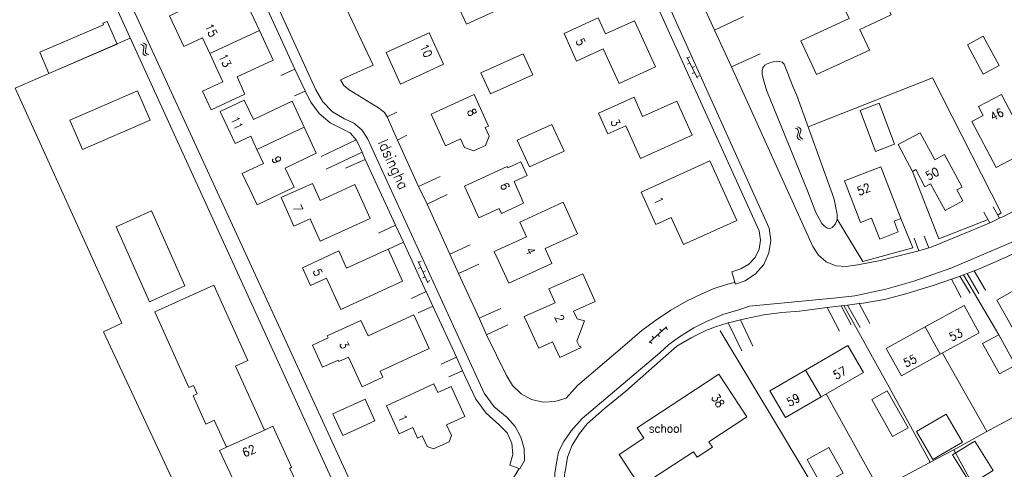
# Model space of a CAD drawing. Header units: metres. Extents: x 189705 to 199106, y 581686 to 588448.
# Tile 185 of 256: x 194724 to 194909, y 583639 to 583724. Entities that reach past the tile are written whole.
import ezdxf

# ---------------------------------------------------------------- set-up
doc = ezdxf.new("R2010")
doc.units = ezdxf.units.M
doc.layers.add('B-WA-OG-GBKN-G', color=7, linetype='Continuous', lineweight=18)
doc.styles.add('Style-STANDARD', font='STANDARD.shx')

msp = doc.modelspace()

# ---------------------------------------------------------------- linework, layer by layer
at = {"layer": 'B-WA-OG-GBKN-G'}
for p, q in [((194746.327, 583719.482), (194746.705, 583719.33)), ((194746.705, 583719.33), (194746.945, 583719.105)), ((194746.767, 583719.713), (194747.146, 583719.563)), ((194746.911, 583718.377), (194746.821, 583717.979)), ((194746.821, 583717.979), (194746.869, 583717.654)), ((194746.996, 583718.783), (194746.911, 583718.377)), ((194746.945, 583719.105), (194746.996, 583718.783)), ((194747.146, 583719.563), (194747.387, 583719.341)), ((194747.35, 583718.609), (194747.263, 583718.211)), ((194747.263, 583718.211), (194747.311, 583717.885)), ((194747.439, 583719.007), (194747.35, 583718.609)), ((194747.387, 583719.341), (194747.439, 583719.007)), ((194746.869, 583717.654), (194747.116, 583717.424)), ((194747.116, 583717.424), (194747.495, 583717.272)), ((194747.311, 583717.885), (194747.556, 583717.654)), ((194747.556, 583717.654), (194747.935, 583717.503)), ((194849.277, 583717.035), (194851.245, 583713.099)), ((194849.814, 583717.079), (194849.367, 583716.856)), ((194849.814, 583715.961), (194849.367, 583715.738)), ((194850.708, 583715.29), (194850.261, 583715.067)), ((194850.708, 583714.172), (194850.261, 583713.949)), ((194851.603, 583713.502), (194851.156, 583713.278)), ((194869.651, 583703.71), (194870.018, 583703.534)), ((194870.018, 583703.534), (194870.242, 583703.294)), ((194870.105, 583703.911), (194870.473, 583703.737)), ((194870.242, 583703.294), (194870.272, 583702.969)), ((194870.473, 583703.737), (194870.699, 583703.5)), ((194870.729, 583703.163), (194870.615, 583702.773)), ((194870.699, 583703.5), (194870.729, 583703.163)), ((194870.162, 583702.569), (194870.046, 583702.178)), ((194870.046, 583702.178), (194870.073, 583701.85)), ((194870.073, 583701.85), (194870.304, 583701.604)), ((194870.272, 583702.969), (194870.162, 583702.569)), ((194870.304, 583701.604), (194870.673, 583701.429)), ((194870.615, 583702.773), (194870.502, 583702.38)), ((194870.502, 583702.38), (194870.529, 583702.052)), ((194870.529, 583702.052), (194870.758, 583701.806)), ((194870.758, 583701.806), (194871.127, 583701.63)), ((194798.648, 583678.605), (194800.488, 583674.608)), ((194799.15, 583677.515), (194798.696, 583677.306)), ((194799.186, 583678.632), (194798.732, 583678.423)), ((194799.986, 583675.698), (194799.532, 583675.489)), ((194800.022, 583676.815), (194799.568, 583676.606)), ((194800.859, 583674.999), (194800.405, 583674.789)), ((194845.422, 583666.311), (194842.146, 583663.373)), ((194845.607, 583665.805), (194845.273, 583666.177)), ((194843.039, 583664.174), (194842.706, 583664.547)), ((194844.118, 583664.47), (194843.784, 583664.842)), ((194844.529, 583665.51), (194844.195, 583665.882)), ((194842.629, 583663.135), (194842.295, 583663.507))]:
    msp.add_line(p, q, dxfattribs=at)
at = {"layer": 'B-WA-OG-GBKN-G', "flags": 128}
for points in [[(194722.616, 583774.654), (194787.094, 583634.548), (194787.656, 583633.166), (194787.7, 583632.759), (194787.596, 583632.557), (194787.314, 583632.409), (194787.058, 583632.337), (194786.574, 583632.244), (194786.09, 583632.15), (194785.504, 583632.083), (194784.998, 583632.218), (194784.723, 583632.477), (194784.575, 583632.784), (194710.037, 583795.7)], [(194759.885, 583748.548), (194743.899, 583783.523), (194738.512, 583785.299), (194739.18, 583787.454), (194745.092, 583785.634), (194764.659, 583743.004), (194779.393, 583710.881)], [(194825.228, 583772.027), (194846.268, 583725.87), (194864.776, 583684.88)], [(194859.942, 583724.664), (194854.48, 583722.124), (194841.611, 583750.386), (194847.273, 583753.022)], [(194768.967, 583745.591), (194776.87, 583728.427), (194782.827, 583731.097), (194790.167, 583715.514), (194784.023, 583712.804)], [(194862.852, 583684.333), (194842.635, 583728.943), (194837.435, 583740.385)], [(194985.186, 583741.279), (194983.73, 583739.946), (194970.294, 583727.813), (194962.042, 583720.4), (194953.536, 583713.041), (194949.259, 583709.4), (194942.375, 583704.835), (194938.675, 583702.329), (194934.062, 583699.888), (194922.813, 583694.123), (194914.846, 583690.187), (194909.003, 583687.13), (194908.155, 583686.719)], [(194806.08, 583726.916), (194812.525, 583729.876), (194814.216, 583726.195), (194807.771, 583723.235), (194806.08, 583726.916)], [(194885.1, 583730.7), (194878.29, 583727.57), (194879.8, 583724.3), (194870.73, 583720.12), (194873.67, 583713.76)], [(194873.67, 583713.76), (194883.648, 583718.371), (194881.848, 583722.268), (194887.738, 583724.99), (194885.1, 583730.7)], [(194761.964, 583725.744), (194760.472, 583728.909), (194751.797, 583724.825), (194754.524, 583719.033), (194758.048, 583720.693)], [(194768.736, 583722.077), (194766.14, 583727.67), (194761.964, 583725.744)], [(194775.44, 583714.779), (194768.917, 583728.929)], [(194729.098, 583713.938), (194727.36, 583717.973), (194739.362, 583723.143), (194739.237, 583723.434), (194740.052, 583723.785), (194741.915, 583719.46), (194729.098, 583713.938)], [(194839.39, 583723.91), (194833.946, 583721.436), (194832.58, 583724.44), (194826.118, 583721.487), (194828.486, 583716.306), (194833.493, 583718.595), (194836.48, 583712.06)], [(194836.48, 583712.06), (194843.37, 583715.2), (194839.39, 583723.91)], [(194759.408, 583717.744), (194761.871, 583712.405), (194758.05, 583710.642), (194759.67, 583707.13), (194766.02, 583710.09), (194764.53, 583713.32), (194771.33, 583716.49), (194768.736, 583722.077)], [(194768.736, 583722.077), (194759.408, 583717.744)], [(194792.61, 583717.93), (194800.686, 583721.65), (194803.425, 583715.704), (194795.34, 583711.98)], [(194854.48, 583722.124), (194857.645, 583715.221)], [(194744.403, 583720.587), (194722.739, 583711.192)], [(194758.048, 583720.693), (194759.408, 583717.744)], [(194905.081, 583713.843), (194902.104, 583719.391), (194905.093, 583720.995), (194908.07, 583715.447), (194905.081, 583713.843)], [(194792.61, 583717.93), (194795.34, 583711.98)], [(194812.254, 583710.131), (194810.465, 583714.091), (194818.447, 583717.697), (194820.236, 583713.736), (194812.254, 583710.131)], [(194873.014, 583681.423), (194857.645, 583715.221), (194863.092, 583717.7)], [(194864.288, 583710.858), (194871.983, 583691.9), (194873.568, 583687.834), (194874.703, 583685.757), (194875.177, 583685.215), (194875.529, 583685.006), (194875.73, 583684.876), (194876.237, 583684.791), (194876.622, 583685.014), (194876.906, 583685.263), (194877.165, 583685.615), (194877.452, 583686.068), (194877.589, 583686.65), (194877.574, 583687.286), (194877.532, 583687.82), (194877.342, 583688.662), (194877.202, 583689.401), (194876.915, 583690.524), (194869.988, 583709.799), (194869.277, 583711.412), (194867.569, 583715.735), (194867.193, 583716.071), (194866.663, 583716.258), (194866.206, 583716.291), (194865.518, 583716.15), (194864.905, 583715.982), (194864.394, 583715.787), (194863.932, 583715.515), (194863.568, 583715.038), (194863.432, 583714.455), (194863.448, 583713.87), (194863.683, 583712.748), (194864.288, 583710.858)], [(194772.76, 583713.57), (194775.44, 583714.779)], [(194777.341, 583710.66), (194777.33, 583710.683), (194775.44, 583714.779)], [(194785.672, 583710.873), (194784.668, 583711.686), (194784.023, 583712.804)], [(194908.479, 583687.723), (194895.503, 583713.171), (194872.09, 583703.95)], [(194757.93, 583625.568), (194739.344, 583665.339), (194742.851, 583666.96), (194722.739, 583711.192)], [(194733.017, 583705.207), (194745.746, 583710.7), (194748.138, 583705.157), (194735.41, 583699.664), (194733.017, 583705.207)], [(194775.35, 583709.76), (194777.341, 583710.66)], [(194778.419, 583708.576), (194777.341, 583710.66)], [(194779.393, 583710.881), (194780.688, 583708.623), (194782.523, 583706.776), (194784.772, 583705.465)], [(194785.672, 583710.873), (194791.365, 583707.36), (194792.288, 583706.623), (194792.773, 583705.84), (194794.616, 583706.707)], [(194761.36, 583706.8), (194765.89, 583708.97)], [(194777.182, 583703.882), (194774.91, 583708.78), (194767.625, 583705.318), (194765.89, 583708.97)], [(194801.09, 583706.33), (194809.187, 583710.018), (194811.897, 583704.068), (194811.262, 583703.779)], [(194832.62, 583706.53), (194839.3, 583709.5), (194840.92, 583705.85), (194847.39, 583708.76), (194850.26, 583702.38)], [(194912.69, 583702.142), (194911.092, 583701.296), (194912.404, 583698.825), (194907.542, 583696.255), (194902.936, 583704.927), (194905.091, 583706.057), (194904.19, 583707.753), (194908.508, 583710.018), (194912.69, 583702.142)], [(194761.36, 583706.8), (194764.148, 583700.795), (194767.106, 583702.169)], [(194784.43, 583703.491), (194782.048, 583704.702), (194780.008, 583706.427), (194778.419, 583708.576)], [(194881.884, 583707.009), (194884.765, 583699.305), (194888.389, 583700.661), (194885.507, 583708.364), (194881.884, 583707.009)], [(194784.772, 583705.465), (194786.537, 583704.642), (194788.018, 583703.377), (194789.105, 583701.761)], [(194792.773, 583705.84), (194794.726, 583701.399)], [(194801.09, 583706.33), (194803.8, 583700.38)], [(194832.62, 583706.53), (194834.388, 583702.595), (194837.767, 583704.113), (194840.513, 583698.001), (194850.26, 583702.38)], [(194777.182, 583703.882), (194768.279, 583699.645)], [(194779.46, 583698.97), (194777.182, 583703.882)], [(194786.99, 583701.475), (194785.902, 583702.727), (194784.43, 583703.491)], [(194806.617, 583701.663), (194807.355, 583700.043), (194809.079, 583699.399), (194811.336, 583700.427), (194811.991, 583702.178), (194811.262, 583703.779)], [(194819.597, 583696.386), (194817.308, 583701.431), (194823.843, 583704.396), (194826.132, 583699.351), (194819.597, 583696.386)], [(194767.106, 583702.169), (194768.279, 583699.645)], [(194780.39, 583698.34), (194786.99, 583701.475)], [(194787.256, 583700.936), (194786.99, 583701.475)], [(194789.105, 583701.761), (194802.935, 583671.616), (194811.08, 583653.809)], [(194802.774, 583694.605), (194798.718, 583692.72), (194794.726, 583701.399), (194796.481, 583702.334)], [(194806.617, 583701.663), (194803.8, 583700.38)], [(194895.953, 583697.742), (194893.223, 583702.831), (194889.043, 583700.588), (194891.747, 583695.547), (194892.358, 583695.875), (194894.087, 583692.653), (194895.175, 583693.237), (194897.888, 583688.179), (194901.252, 583689.984), (194900.141, 583692.055), (194901.119, 583692.58), (194897.814, 583698.741), (194895.953, 583697.742)], [(194779.46, 583698.97), (194773.565, 583696.177), (194775.264, 583692.59), (194768.293, 583689.287), (194765.504, 583695.173), (194769.495, 583697.027), (194768.279, 583699.645)], [(194787.256, 583700.936), (194788.079, 583699.144)], [(194781.32, 583695.97), (194788.079, 583699.144)], [(194788.691, 583697.812), (194784.97, 583696.13)], [(194788.079, 583699.144), (194788.691, 583697.812)], [(194788.691, 583697.812), (194794.4, 583685.401)], [(194858.681, 583686.31), (194853.604, 583697.529), (194840.651, 583691.667)], [(194807.34, 583692.75), (194815.394, 583696.472), (194815.507, 583696.227)], [(194815.507, 583696.227), (194817.976, 583697.368), (194819.18, 583694.763), (194816.711, 583693.622)], [(194885.787, 583696.419), (194889.565, 583686.663), (194888.288, 583686.168), (194889.068, 583684.154), (194885.585, 583682.806), (194884.058, 583686.748), (194881.988, 583685.946), (194878.957, 583693.775), (194885.787, 583696.419)], [(194905.984, 583686.512), (194896.712, 583682.883), (194891.747, 583695.547)], [(194789.62, 583686.67), (194786.74, 583693.06), (194780.177, 583690.096), (194778.73, 583693.3), (194772.82, 583690.62), (194775.239, 583685.25), (194778.316, 583686.635), (194780.21, 583682.43), (194789.62, 583686.67)], [(194800.313, 583689.378), (194798.718, 583692.72)], [(194807.34, 583692.75), (194810.08, 583686.82)], [(194816.711, 583693.622), (194818.077, 583690.516)], [(194808.419, 583681.724), (194804.618, 583679.956), (194800.313, 583689.378), (194804.13, 583691.175)], [(194818.077, 583690.516), (194818.514, 583689.572), (194814.347, 583687.646), (194813.911, 583688.59)], [(194840.651, 583691.667), (194843.421, 583685.547), (194846.331, 583686.864), (194848.638, 583681.765), (194858.681, 583686.31)], [(194813.911, 583688.59), (194810.08, 583686.82)], [(194819.044, 583683.257), (194817.796, 583685.984), (194825.97, 583689.727), (194828.676, 583683.817), (194822.556, 583681.015)], [(194908.155, 583686.719), (194906.948, 583688.867)], [(194741.736, 583685.123), (194748.024, 583671.019), (194754.706, 583673.998), (194748.418, 583688.102), (194741.736, 583685.123)], [(194829.562, 583649.08), (194844.171, 583661.423), (194845.872, 583662.946), (194847.852, 583664.388), (194850.574, 583666.122), (194852.956, 583667.304), (194856.027, 583668.601), (194859.015, 583669.518), (194861.058, 583670.171), (194865.639, 583670.604), (194876.862, 583671.667), (194880.884, 583672.136), (194886.749, 583673.387), (194892.008, 583674.903), (194899.138, 583677.43), (194915.027, 583684.16), (194921.714, 583687.508)], [(194889.565, 583686.663), (194891.805, 583681.183), (194882.412, 583678.591), (194877.565, 583686.55)], [(194905.204, 583687.904), (194906.356, 583685.858)], [(194908.155, 583686.719), (194906.519, 583685.925), (194906.356, 583685.858)], [(194907.83, 583687.298), (194908.479, 583687.723)], [(194794.4, 583685.401), (194791.2, 583683.9)], [(194794.4, 583685.401), (194795.869, 583682.205)], [(194860.218, 583674.982), (194862.196, 583676.272), (194863.739, 583678.059), (194864.726, 583680.204), (194865.081, 583682.539), (194864.776, 583684.88)], [(194906.356, 583685.858), (194902.758, 583684.36), (194895.263, 583681.28), (194894.839, 583681.149)], [(194812.98, 583680.48), (194819.044, 583683.257)], [(194862.852, 583684.333), (194863.141, 583682.623), (194862.899, 583680.906), (194862.147, 583679.344), (194860.956, 583678.083), (194859.439, 583677.243)], [(194892.088, 583682.958), (194892.959, 583680.572)], [(194893.95, 583683.385), (194894.839, 583681.149)], [(194919.706, 583684.238), (194912.433, 583680.873), (194909.513, 583679.472), (194904.498, 583677.292), (194903.376, 583676.857)], [(194778.35, 583674.07), (194776.835, 583677.42), (194783.67, 583680.62), (194785.15, 583677.33), (194792.97, 583680.89), (194795.72, 583674.88)], [(194793.07, 583680.92), (194795.869, 583682.205)], [(194795.869, 583682.205), (194800.087, 583673.036), (194800.133, 583672.934)], [(194822.556, 583681.015), (194823.83, 583678.233), (194815.72, 583674.52)], [(194879.244, 583677.637), (194877.309, 583677.783), (194875.515, 583678.519), (194874.034, 583679.773), (194873.014, 583681.423)], [(194894.839, 583681.149), (194892.959, 583680.572)], [(194804.618, 583679.956), (194806.239, 583676.337)], [(194812.98, 583680.48), (194815.72, 583674.52)], [(194885.675, 583678.794), (194892.959, 583680.572)], [(194914.264, 583668.183), (194910.617, 583666.111), (194907.665, 583671.306), (194922.296, 583679.62), (194925.248, 583674.425), (194917.933, 583670.268)], [(194814.209, 583669.733), (194810.123, 583667.917), (194806.239, 583676.337), (194810.091, 583678.117)], [(194859.439, 583677.243), (194857.711, 583676.643), (194858.32, 583674.673)], [(194879.244, 583677.637), (194881.439, 583677.944), (194885.675, 583678.794)], [(194778.35, 583674.07), (194781.35, 583675.445), (194784.057, 583669.536), (194795.72, 583674.88)], [(194824.435, 583670.83), (194823.276, 583673.422), (194829.667, 583676.279), (194832.001, 583671.057), (194827.93, 583669.237), (194828.572, 583667.801), (194829.951, 583667.424), (194828.549, 583663.588)], [(194900.679, 583675.812), (194900.406, 583675.706), (194899.094, 583675.255)], [(194902.043, 583676.341), (194900.679, 583675.812)], [(194902.618, 583672.646), (194900.679, 583675.812)], [(194908.002, 583664.822), (194901.335, 583676.066)], [(194903.376, 583676.857), (194902.043, 583676.341)], [(194904.242, 583672.543), (194902.043, 583676.341)], [(194903.376, 583676.857), (194905.498, 583673.184)], [(194769.691, 583646.867), (194764.251, 583658.896), (194766.588, 583659.955), (194760.167, 583674.135), (194749.031, 583669.092), (194755.473, 583654.866), (194756.327, 583655.253), (194757.044, 583653.67), (194756.26, 583653.314), (194758.665, 583648.004), (194760.243, 583648.719), (194762.536, 583643.631)], [(194858.32, 583674.673), (194858.26, 583674.664), (194857.443, 583674.423), (194855.324, 583673.822), (194854.226, 583673.459), (194852.101, 583672.502), (194849.157, 583671.127), (194846.207, 583669.446), (194843.175, 583667.386), (194840.783, 583665.621), (194837.149, 583662.452), (194828.64, 583655.23)], [(194858.32, 583674.673), (194858.421, 583674.349), (194860.218, 583674.982)], [(194899.094, 583675.255), (194895.679, 583674.081), (194890.52, 583672.487), (194886.489, 583671.46), (194882.488, 583670.762), (194881.686, 583670.663)], [(194900.953, 583671.835), (194899.094, 583675.255)], [(194800.133, 583672.934), (194797.38, 583671.63)], [(194800.133, 583672.934), (194801.416, 583670.159)], [(194798.62, 583668.91), (194801.416, 583670.159)], [(194801.416, 583670.159), (194805.833, 583660.609)], [(194818.62, 583668.23), (194824.435, 583670.83)], [(194875.699, 583669.916), (194870.47, 583669.255), (194867.162, 583668.979), (194863.75, 583668.526), (194860.206, 583667.796), (194859.386, 583667.599)], [(194878.334, 583670.248), (194878.312, 583670.246), (194875.699, 583669.916)], [(194877.981, 583665.499), (194875.699, 583669.916)], [(194879.542, 583670.398), (194878.334, 583670.248)], [(194878.334, 583670.248), (194880.185, 583666.683)], [(194895.104, 583640.835), (194887.363, 583654.926), (194878.854, 583670.313)], [(194881.686, 583670.663), (194879.542, 583670.398)], [(194881.88, 583666.198), (194879.542, 583670.398)], [(194881.686, 583670.663), (194883.747, 583666.93)], [(194896.983, 583661.14), (194904.306, 583665.186), (194901.463, 583670.333), (194894.139, 583666.287)], [(194791.485, 583657.96), (194800.736, 583662.208), (194797.81, 583668.54), (194789.21, 583664.59), (194787.85, 583667.51), (194781.507, 583664.593), (194781.686, 583664.212)], [(194810.123, 583667.917), (194811.503, 583664.794)], [(194818.62, 583668.23), (194821.37, 583662.29), (194823.936, 583663.483)], [(194815.562, 583666.679), (194811.503, 583664.794), (194815.283, 583657.165)], [(194859.625, 583661.782), (194857.035, 583667.032), (194854.668, 583666.31), (194852.828, 583665.628), (194850.086, 583664.224), (194847.342, 583662.668), (194844.764, 583660.397), (194837.751, 583654.183), (194833.707, 583650.843), (194830.485, 583648.049), (194829.058, 583646.242), (194827.676, 583644.028), (194826.8, 583641.781), (194826.494, 583640.134), (194826.212, 583638.435), (194826.191, 583637.14)], [(194859.386, 583667.599), (194857.12, 583667.058), (194857.035, 583667.032)], [(194859.386, 583667.599), (194861.698, 583662.638)], [(194894.139, 583666.287), (194886.815, 583662.241), (194889.659, 583657.093), (194896.983, 583661.14)], [(194896.983, 583661.14), (194894.139, 583666.287)], [(194781.686, 583664.212), (194778.721, 583662.863), (194780.624, 583658.688), (194783.569, 583660.049)], [(194876.721, 583630.32), (194866.727, 583646.977), (194855.545, 583665.559)], [(194908.002, 583664.822), (194911.166, 583659.116), (194908.135, 583657.435), (194904.971, 583663.141), (194908.002, 583664.822)], [(194823.936, 583663.483), (194825.304, 583660.53), (194829.324, 583662.391), (194829.198, 583662.663), (194829.016, 583662.579), (194828.549, 583663.588)], [(194874.551, 583653.109), (194882.529, 583657.713), (194879.609, 583662.772), (194871.621, 583658.163)], [(194783.569, 583660.049), (194783.7, 583659.76), (194785.55, 583660.61)], [(194785.55, 583660.61), (194788.093, 583654.988), (194791.974, 583656.801), (194791.485, 583657.96)], [(194805.833, 583660.609), (194802.99, 583659.3)], [(194805.833, 583660.609), (194807.018, 583658.047)], [(194905.792, 583646.592), (194897.4, 583661.37)], [(194804.41, 583656.86), (194807.018, 583658.047)], [(194807.018, 583658.047), (194809.495, 583652.693)], [(194826.534, 583652.905), (194824.407, 583652.23), (194822.178, 583652.141), (194820.004, 583652.646), (194818.041, 583653.708), (194816.429, 583655.251), (194815.283, 583657.165)], [(194855.31, 583657.377), (194860.545, 583649.367), (194853.385, 583644.687), (194854.068, 583643.643), (194851.194, 583641.765), (194850.512, 583642.809), (194840.473, 583636.248), (194836.526, 583642.287), (194841.177, 583645.327), (194839.889, 583647.297), (194855.31, 583657.377)], [(194871.621, 583658.163), (194864.903, 583654.286), (194867.823, 583649.226), (194874.551, 583653.109)], [(194871.621, 583658.163), (194874.551, 583653.109)], [(194803.979, 583647.86), (194807.43, 583649.45), (194804.86, 583655.07), (194802.34, 583653.94), (194801.57, 583655.55), (194792.65, 583651.43), (194795.06, 583646.18), (194797.609, 583647.353), (194798.53, 583645.35), (194799.419, 583645.76)], [(194828.64, 583655.23), (194826.534, 583652.905)], [(194811.08, 583653.809), (194812.977, 583651.274), (194815.391, 583649.226)], [(194885.452, 583635.681), (194875.522, 583653.669)], [(194887.006, 583654.261), (194890.916, 583647.305), (194887.991, 583645.66), (194884.081, 583652.616), (194887.006, 583654.261)], [(194790.48, 583648.58), (194788.63, 583652.66), (194782.59, 583649.91), (194784.45, 583645.82), (194790.48, 583648.58)], [(194813.91, 583647.844), (194811.436, 583650.025), (194809.495, 583652.693)], [(194898.079, 583649.887), (194901.182, 583644.626), (194895.618, 583641.344), (194892.515, 583646.605), (194898.079, 583649.887)], [(194905.792, 583646.592), (194910.775, 583649.31), (194910.862, 583649.36)], [(194762.536, 583643.631), (194761.226, 583643.039), (194766.228, 583632.394), (194771.537, 583635.053), (194772.809, 583632.477), (194776.939, 583634.525), (194774.457, 583639.611), (194774.783, 583639.891), (194771.271, 583647.581), (194769.691, 583646.867)], [(194799.419, 583645.76), (194800.34, 583643.761), (194801.511, 583643.321), (194804.472, 583644.685), (194804.899, 583645.862), (194803.979, 583647.86)], [(194815.937, 583640.239), (194816.455, 583642.291), (194816.262, 583644.398), (194815.38, 583646.322), (194813.91, 583647.844)], [(194815.391, 583649.226), (194816.887, 583647.542), (194817.968, 583645.566), (194818.579, 583643.399), (194818.69, 583641.149)], [(194847.232, 583621.676), (194845.975, 583622.509), (194842.299, 583624.551), (194836.677, 583627.261), (194829.616, 583630.578), (194828.827, 583628.888), (194828.776, 583628.914), (194827.672, 583629.771), (194826.727, 583631.057), (194825.909, 583632.29), (194825.142, 583633.599), (194824.359, 583636.991), (194824.389, 583638.846), (194824.78, 583641), (194825.064, 583642.8), (194826.112, 583644.74), (194827.44, 583646.726), (194829.562, 583649.08)], [(194769.691, 583646.867), (194762.536, 583643.631)], [(194899.52, 583643.171), (194905.792, 583646.592)], [(194902.749, 583636.673), (194899.32, 583642.226), (194903.499, 583644.807), (194906.928, 583639.253), (194902.749, 583636.673)], [(194874.607, 583636.49), (194871.904, 583641.339), (194876.004, 583643.624), (194878.707, 583638.775), (194874.607, 583636.49)], [(194895.104, 583640.835), (194899.417, 583643.115), (194899.52, 583643.171)], [(194904.036, 583634.878), (194899.52, 583643.171)], [(194815.937, 583640.239), (194817.815, 583639.556)], [(194817.819, 583639.567), (194818.69, 583641.149)], [(194885.452, 583635.681), (194895.035, 583640.798), (194895.104, 583640.835)], [(194817.638, 583639.62), (194816.23, 583637.284), (194814.22, 583635.44)]]:
    msp.add_lwpolyline(points, dxfattribs=at)

# ---------------------------------------------------------------- texts
at = {"layer": 'B-WA-OG-GBKN-G', "style": 'Style-STANDARD'}
for s, height, rotation, p in [('15', 1.6, 294.77114, (194758.403, 583722.908)), ('5', 1.6, 294.591, (194828.257, 583720.148)), ('10', 1.6, 294.71909, (194798.891, 583719.069)), ('13', 1.6, 294.77114, (194761.025, 583717.224)), ('8', 1.6, 294.51507, (194807.805, 583706.894)), ('46', 1.6, 27.64114, (194906.914, 583704.985)), ('11', 1.6, 294.8992, (194763.24, 583705.441)), ('3', 1.6, 294.20684, (194834.845, 583704.964)), ('Idsingha', 2, 294.6431, (194791, 583701)), ('9', 1.6, 294.95115, (194771.017, 583697.951)), ('50', 1.6, 27.30778, (194894.751, 583693.817)), ('6', 1.6, 294.82314, (194814.024, 583692.99)), ('52', 1.6, 21.7695, (194881.728, 583690.979)), ('1', 1.6, 294.38707, (194843.001, 583690.306)), ('7', 1.6, 294.25908, (194775.011, 583688.822)), ('4', 1.6, 294.591, (194818.827, 583680.81)), ('5', 1.6, 294.38707, (194778.741, 583676.804)), ('2', 1.6, 294.02651, (194824.307, 583668.155)), ('53', 1.6, 25.59142, (194899.14, 583663.528)), ('3', 1.6, 294.33487, (194783.763, 583663.108)), ('55', 1.6, 25.59142, (194890.523, 583658.636)), ('57', 1.6, 28.48701, (194877.337, 583656.328)), ('38', 1.6, 302.87978, (194853.767, 583653.01)), ('59', 1.6, 28.48701, (194868.595, 583651.241)), ('1', 1.6, 294.71909, (194794.759, 583649.348)), ('62', 1.6, 22.589, (194765.919, 583641.754))]:
    msp.add_text(s, height=height, rotation=rotation, dxfattribs=at).set_placement(p)
msp.add_text('school', height=1.6, dxfattribs=at).set_placement((194842.092, 583646.404))

doc.saveas('drawing.dxf')
